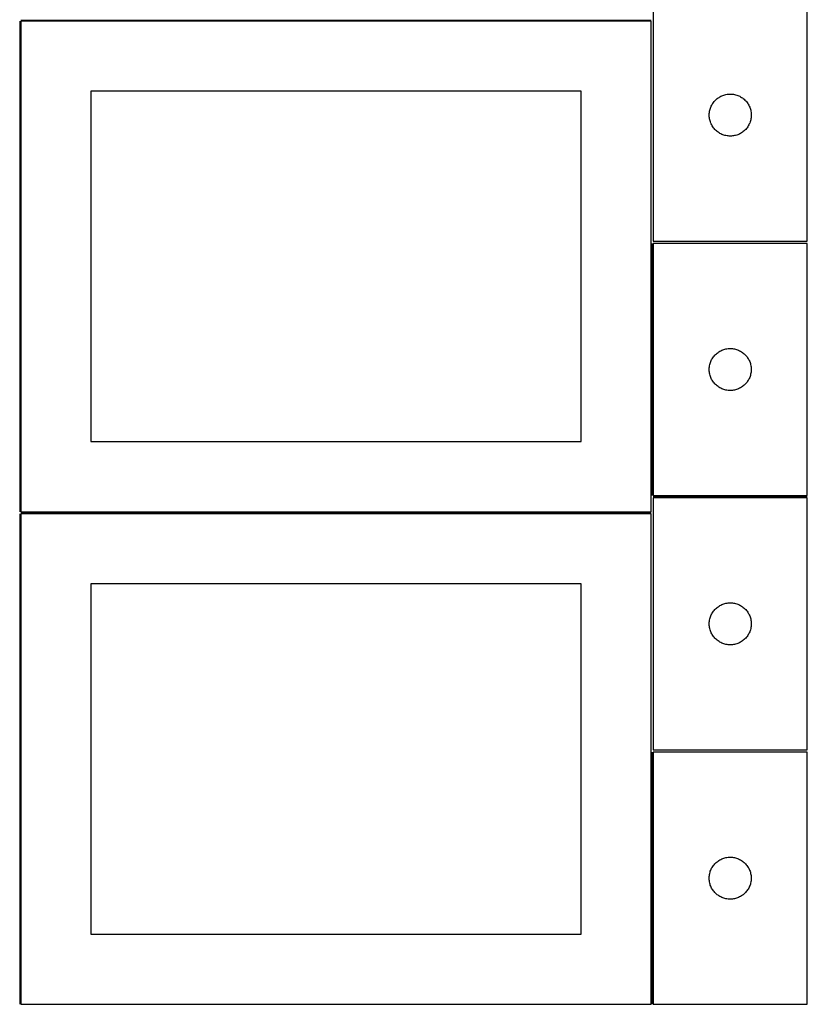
# Model space of a CAD drawing. Header units: millimetres. Extents: x 7 to 1493, y 7 to 2993.
# Tile 2 of 14: x 909 to 1471, y 7 to 709. Entities that reach past the tile are written whole.
import ezdxf

# ---------------------------------------------------------------- set-up
doc = ezdxf.new("R2010")
doc.units = ezdxf.units.MM
doc.layers.add('COMMON', color=5, linetype='CONTINUOUS', true_color=0x0000ff)
doc.layers.add('CUT', color=7, linetype='CONTINUOUS', true_color=0x000000)

msp = doc.modelspace()

# ---------------------------------------------------------------- linework, layer by layer
at = {"layer": 'COMMON'}
for p, q in [((908.799608, 708.074292), (908.799608, 358.074292)), ((909.574236, 708.824292), (1359.549609, 708.824292)), ((1360.299609, 549.574341), (1360.299609, 369.574341)), ((1361.099121, 368.82434), (1471.04961, 368.82434)), ((908.774768, 356.574291), (908.774768, 6.574291)), ((909.549609, 357.324291), (1359.524769, 357.324291)), ((1360.274769, 186.549511), (1360.274769, 6.574291))]:
    msp.add_line(p, q, dxfattribs=at)
at = {"layer": 'CUT'}
for p, q in [((1361.099121, 731.123809), (1361.099121, 551.123809)), ((1471.099121, 551.123809), (1471.099121, 731.123809)), ((1359.549609, 708.074292), (909.549609, 708.074292)), ((909.549609, 708.074292), (909.549609, 358.074292)), ((1359.549609, 358.074292), (1359.549609, 708.074292)), ((1309.549609, 658.074292), (959.549609, 658.074292)), ((959.549609, 658.074292), (959.549609, 408.074292)), ((1309.549609, 408.074292), (1309.549609, 658.074292)), ((1407.407804, 653.349234), (1408.048678, 653.780443)), ((1408.048678, 653.780443), (1408.7109, 654.178088)), ((1408.7109, 654.178088), (1409.392714, 654.541115)), ((1409.392714, 654.541115), (1410.092312, 654.868563)), ((1410.092312, 654.868563), (1410.807839, 655.159562)), ((1410.807839, 655.159562), (1411.537398, 655.41334)), ((1411.537398, 655.41334), (1412.279054, 655.629225)), ((1412.279054, 655.629225), (1413.03084, 655.806644)), ((1413.03084, 655.806644), (1413.790762, 655.945128)), ((1413.790762, 655.945128), (1414.556806, 656.044307)), ((1414.556806, 656.044307), (1415.326939, 656.103921)), ((1415.326939, 656.103921), (1416.099121, 656.123809)), ((1416.099121, 656.123809), (1416.871302, 656.103921)), ((1416.871302, 656.103921), (1417.641436, 656.044307)), ((1417.641436, 656.044307), (1418.407479, 655.945128)), ((1418.407479, 655.945128), (1419.167402, 655.806644)), ((1419.167402, 655.806644), (1419.919187, 655.629225)), ((1419.919187, 655.629225), (1420.660843, 655.41334)), ((1420.660843, 655.41334), (1421.390402, 655.159562)), ((1421.390402, 655.159562), (1422.105929, 654.868563)), ((1422.105929, 654.868563), (1422.805528, 654.541115)), ((1422.805528, 654.541115), (1423.487342, 654.178088)), ((1423.487342, 654.178088), (1424.149564, 653.780443)), ((1424.149564, 653.780443), (1424.790437, 653.349234)), ((1401.931782, 646.051945), (1402.204261, 646.774728)), ((1402.204261, 646.774728), (1402.513587, 647.482525)), ((1402.513587, 647.482525), (1402.858939, 648.17346)), ((1402.858939, 648.17346), (1403.239401, 648.845701)), ((1403.239401, 648.845701), (1403.653965, 649.497465)), ((1403.653965, 649.497465), (1404.101532, 650.127023)), ((1404.101532, 650.127023), (1404.580914, 650.732707)), ((1404.580914, 650.732707), (1405.09084, 651.312909)), ((1405.09084, 651.312909), (1405.629958, 651.866092)), ((1405.629958, 651.866092), (1406.196839, 652.390788)), ((1406.196839, 652.390788), (1406.789978, 652.885606)), ((1406.789978, 652.885606), (1407.407804, 653.349234)), ((1424.790437, 653.349234), (1425.408263, 652.885606)), ((1425.408263, 652.885606), (1426.001402, 652.390788)), ((1426.001402, 652.390788), (1426.568283, 651.866092)), ((1426.568283, 651.866092), (1427.107401, 651.312909)), ((1427.107401, 651.312909), (1427.617327, 650.732707)), ((1427.617327, 650.732707), (1428.096709, 650.127023)), ((1428.096709, 650.127023), (1428.544276, 649.497465)), ((1428.544276, 649.497465), (1428.95884, 648.845701)), ((1428.95884, 648.845701), (1429.339303, 648.17346)), ((1429.339303, 648.17346), (1429.684655, 647.482525)), ((1429.684655, 647.482525), (1429.99398, 646.774728)), ((1429.99398, 646.774728), (1430.266459, 646.051945)), ((1401.104094, 641.510028), (1401.143858, 642.281441)), ((1401.104094, 640.737591), (1401.104094, 641.510028)), ((1401.143858, 639.966177), (1401.104094, 640.737591)), ((1401.143858, 642.281441), (1401.223281, 643.049785)), ((1401.223281, 639.197834), (1401.143858, 639.966177)), ((1401.223281, 643.049785), (1401.342151, 643.813021)), ((1401.342151, 643.813021), (1401.500155, 644.569125)), ((1401.500155, 644.569125), (1401.696873, 645.316094)), ((1401.696873, 645.316094), (1401.931782, 646.051945)), ((1430.266459, 646.051945), (1430.501369, 645.316094)), ((1430.501369, 645.316094), (1430.698086, 644.569125)), ((1430.698086, 644.569125), (1430.85609, 643.813021)), ((1430.85609, 643.813021), (1430.974961, 643.049785)), ((1430.974961, 643.049785), (1431.054384, 642.281441)), ((1431.054384, 639.966177), (1430.974961, 639.197834)), ((1431.054384, 642.281441), (1431.094148, 641.510028)), ((1431.094148, 640.737591), (1431.054384, 639.966177)), ((1431.094148, 641.510028), (1431.094148, 640.737591)), ((1401.342151, 638.434598), (1401.223281, 639.197834)), ((1401.500155, 637.678493), (1401.342151, 638.434598)), ((1401.696873, 636.931525), (1401.500155, 637.678493)), ((1401.931782, 636.195673), (1401.696873, 636.931525)), ((1402.204261, 635.472891), (1401.931782, 636.195673)), ((1402.513587, 634.765093), (1402.204261, 635.472891)), ((1402.858939, 634.074158), (1402.513587, 634.765093)), ((1403.239401, 633.401917), (1402.858939, 634.074158)), ((1403.653965, 632.750153), (1403.239401, 633.401917)), ((1404.101532, 632.120595), (1403.653965, 632.750153)), ((1428.544276, 632.750153), (1428.096709, 632.120595)), ((1428.95884, 633.401917), (1428.544276, 632.750153)), ((1429.339303, 634.074158), (1428.95884, 633.401917)), ((1429.684655, 634.765093), (1429.339303, 634.074158)), ((1429.99398, 635.472891), (1429.684655, 634.765093)), ((1430.266459, 636.195673), (1429.99398, 635.472891)), ((1430.501369, 636.931525), (1430.266459, 636.195673)), ((1430.698086, 637.678493), (1430.501369, 636.931525)), ((1430.85609, 638.434598), (1430.698086, 637.678493)), ((1430.974961, 639.197834), (1430.85609, 638.434598)), ((1404.580914, 631.514912), (1404.101532, 632.120595)), ((1405.09084, 630.934709), (1404.580914, 631.514912)), ((1405.629958, 630.381526), (1405.09084, 630.934709)), ((1406.196839, 629.85683), (1405.629958, 630.381526)), ((1406.789978, 629.362012), (1406.196839, 629.85683)), ((1407.407804, 628.898384), (1406.789978, 629.362012)), ((1408.048678, 628.467176), (1407.407804, 628.898384)), ((1408.7109, 628.069531), (1408.048678, 628.467176)), ((1409.392714, 627.706503), (1408.7109, 628.069531)), ((1410.092312, 627.379056), (1409.392714, 627.706503)), ((1410.807839, 627.088057), (1410.092312, 627.379056)), ((1411.537398, 626.834279), (1410.807839, 627.088057)), ((1412.279054, 626.618393), (1411.537398, 626.834279)), ((1413.03084, 626.440974), (1412.279054, 626.618393)), ((1413.790762, 626.302491), (1413.03084, 626.440974)), ((1414.556806, 626.203311), (1413.790762, 626.302491)), ((1415.326939, 626.143698), (1414.556806, 626.203311)), ((1416.099121, 626.123809), (1415.326939, 626.143698)), ((1416.871302, 626.143698), (1416.099121, 626.123809)), ((1417.641436, 626.203311), (1416.871302, 626.143698)), ((1418.407479, 626.302491), (1417.641436, 626.203311)), ((1419.167402, 626.440974), (1418.407479, 626.302491)), ((1419.919187, 626.618393), (1419.167402, 626.440974)), ((1420.660843, 626.834279), (1419.919187, 626.618393)), ((1421.390402, 627.088057), (1420.660843, 626.834279)), ((1422.105929, 627.379056), (1421.390402, 627.088057)), ((1422.805528, 627.706503), (1422.105929, 627.379056)), ((1423.487342, 628.069531), (1422.805528, 627.706503)), ((1424.149564, 628.467176), (1423.487342, 628.069531)), ((1424.790437, 628.898384), (1424.149564, 628.467176)), ((1425.408263, 629.362012), (1424.790437, 628.898384)), ((1426.001402, 629.85683), (1425.408263, 629.362012)), ((1426.568283, 630.381526), (1426.001402, 629.85683)), ((1427.107401, 630.934709), (1426.568283, 630.381526)), ((1427.617327, 631.514912), (1427.107401, 630.934709)), ((1428.096709, 632.120595), (1427.617327, 631.514912)), ((1471.04961, 549.574341), (1361.04961, 549.574341)), ((1361.04961, 549.574341), (1361.04961, 369.574341)), ((1361.099121, 551.123809), (1471.099121, 551.123809)), ((1471.04961, 369.574341), (1471.04961, 549.574341)), ((1405.580448, 470.316624), (1406.147328, 470.84132)), ((1406.147328, 470.84132), (1406.740468, 471.336138)), ((1406.740468, 471.336138), (1407.358294, 471.799766)), ((1407.358294, 471.799766), (1407.999167, 472.230975)), ((1407.999167, 472.230975), (1408.661389, 472.62862)), ((1408.661389, 472.62862), (1409.343203, 472.991647)), ((1409.343203, 472.991647), (1410.042801, 473.319095)), ((1410.042801, 473.319095), (1410.758329, 473.610094)), ((1410.758329, 473.610094), (1411.487888, 473.863872)), ((1411.487888, 473.863872), (1412.229543, 474.079757)), ((1412.229543, 474.079757), (1412.981329, 474.257177)), ((1412.981329, 474.257177), (1413.741251, 474.39566)), ((1413.741251, 474.39566), (1414.507295, 474.494839)), ((1414.507295, 474.494839), (1415.277429, 474.554453)), ((1415.277429, 474.554453), (1416.04961, 474.574341)), ((1416.04961, 474.574341), (1416.821791, 474.554453)), ((1416.821791, 474.554453), (1417.591925, 474.494839)), ((1417.591925, 474.494839), (1418.357969, 474.39566)), ((1418.357969, 474.39566), (1419.117891, 474.257177)), ((1419.117891, 474.257177), (1419.869677, 474.079757)), ((1419.869677, 474.079757), (1420.611332, 473.863872)), ((1420.611332, 473.863872), (1421.340891, 473.610094)), ((1421.340891, 473.610094), (1422.056419, 473.319095)), ((1422.056419, 473.319095), (1422.756017, 472.991647)), ((1422.756017, 472.991647), (1423.437831, 472.62862)), ((1423.437831, 472.62862), (1424.100053, 472.230975)), ((1424.100053, 472.230975), (1424.740926, 471.799766)), ((1424.740926, 471.799766), (1425.358752, 471.336138)), ((1425.358752, 471.336138), (1425.951892, 470.84132)), ((1425.951892, 470.84132), (1426.518772, 470.316624)), ((1401.450644, 463.019657), (1401.647362, 463.766626)), ((1401.647362, 463.766626), (1401.882272, 464.502477)), ((1401.882272, 464.502477), (1402.15475, 465.22526)), ((1402.15475, 465.22526), (1402.464076, 465.933057)), ((1402.464076, 465.933057), (1402.809428, 466.623992)), ((1402.809428, 466.623992), (1403.189891, 467.296233)), ((1403.189891, 467.296233), (1403.604455, 467.947997)), ((1403.604455, 467.947997), (1404.052021, 468.577555)), ((1404.052021, 468.577555), (1404.531403, 469.183239)), ((1404.531403, 469.183239), (1405.04133, 469.763441)), ((1405.04133, 469.763441), (1405.580448, 470.316624)), ((1426.518772, 470.316624), (1427.05789, 469.763441)), ((1427.05789, 469.763441), (1427.567817, 469.183239)), ((1427.567817, 469.183239), (1428.047199, 468.577555)), ((1428.047199, 468.577555), (1428.494765, 467.947997)), ((1428.494765, 467.947997), (1428.909329, 467.296233)), ((1428.909329, 467.296233), (1429.289792, 466.623992)), ((1429.289792, 466.623992), (1429.635144, 465.933057)), ((1429.635144, 465.933057), (1429.94447, 465.22526)), ((1429.94447, 465.22526), (1430.216948, 464.502477)), ((1430.216948, 464.502477), (1430.451858, 463.766626)), ((1430.451858, 463.766626), (1430.648576, 463.019657)), ((1401.054583, 459.96056), (1401.094347, 460.731973)), ((1401.054583, 459.188123), (1401.054583, 459.96056)), ((1401.094347, 458.416709), (1401.054583, 459.188123)), ((1401.094347, 460.731973), (1401.17377, 461.500317)), ((1401.17377, 457.648366), (1401.094347, 458.416709)), ((1401.17377, 461.500317), (1401.292641, 462.263553)), ((1401.292641, 456.88513), (1401.17377, 457.648366)), ((1401.292641, 462.263553), (1401.450644, 463.019657)), ((1401.450644, 456.129025), (1401.292641, 456.88513)), ((1430.648576, 463.019657), (1430.806579, 462.263553)), ((1430.806579, 456.88513), (1430.648576, 456.129025)), ((1430.806579, 462.263553), (1430.92545, 461.500317)), ((1430.92545, 457.648366), (1430.806579, 456.88513)), ((1430.92545, 461.500317), (1431.004873, 460.731973)), ((1431.004873, 458.416709), (1430.92545, 457.648366)), ((1431.004873, 460.731973), (1431.044637, 459.96056)), ((1431.044637, 459.188123), (1431.004873, 458.416709)), ((1431.044637, 459.96056), (1431.044637, 459.188123)), ((1401.647362, 455.382057), (1401.450644, 456.129025)), ((1401.882272, 454.646205), (1401.647362, 455.382057)), ((1402.15475, 453.923423), (1401.882272, 454.646205)), ((1402.464076, 453.215625), (1402.15475, 453.923423)), ((1402.809428, 452.52469), (1402.464076, 453.215625)), ((1403.189891, 451.852449), (1402.809428, 452.52469)), ((1403.604455, 451.200685), (1403.189891, 451.852449)), ((1404.052021, 450.571127), (1403.604455, 451.200685)), ((1404.531403, 449.965444), (1404.052021, 450.571127)), ((1405.04133, 449.385241), (1404.531403, 449.965444)), ((1427.567817, 449.965444), (1427.05789, 449.385241)), ((1428.047199, 450.571127), (1427.567817, 449.965444)), ((1428.494765, 451.200685), (1428.047199, 450.571127)), ((1428.909329, 451.852449), (1428.494765, 451.200685)), ((1429.289792, 452.52469), (1428.909329, 451.852449)), ((1429.635144, 453.215625), (1429.289792, 452.52469)), ((1429.94447, 453.923423), (1429.635144, 453.215625)), ((1430.216948, 454.646205), (1429.94447, 453.923423)), ((1430.451858, 455.382057), (1430.216948, 454.646205)), ((1430.648576, 456.129025), (1430.451858, 455.382057)), ((1405.580448, 448.832058), (1405.04133, 449.385241)), ((1406.147328, 448.307362), (1405.580448, 448.832058)), ((1406.740468, 447.812544), (1406.147328, 448.307362)), ((1407.358294, 447.348916), (1406.740468, 447.812544)), ((1407.999167, 446.917708), (1407.358294, 447.348916)), ((1408.661389, 446.520063), (1407.999167, 446.917708)), ((1409.343203, 446.157035), (1408.661389, 446.520063)), ((1410.042801, 445.829588), (1409.343203, 446.157035)), ((1410.758329, 445.538589), (1410.042801, 445.829588)), ((1411.487888, 445.284811), (1410.758329, 445.538589)), ((1412.229543, 445.068925), (1411.487888, 445.284811)), ((1412.981329, 444.891506), (1412.229543, 445.068925)), ((1413.741251, 444.753023), (1412.981329, 444.891506)), ((1414.507295, 444.653843), (1413.741251, 444.753023)), ((1415.277429, 444.59423), (1414.507295, 444.653843)), ((1416.04961, 444.574341), (1415.277429, 444.59423)), ((1416.821791, 444.59423), (1416.04961, 444.574341)), ((1417.591925, 444.653843), (1416.821791, 444.59423)), ((1418.357969, 444.753023), (1417.591925, 444.653843)), ((1419.117891, 444.891506), (1418.357969, 444.753023)), ((1419.869677, 445.068925), (1419.117891, 444.891506)), ((1420.611332, 445.284811), (1419.869677, 445.068925)), ((1421.340891, 445.538589), (1420.611332, 445.284811)), ((1422.056419, 445.829588), (1421.340891, 445.538589)), ((1422.756017, 446.157035), (1422.056419, 445.829588)), ((1423.437831, 446.520063), (1422.756017, 446.157035)), ((1424.100053, 446.917708), (1423.437831, 446.520063)), ((1424.740926, 447.348916), (1424.100053, 446.917708)), ((1425.358752, 447.812544), (1424.740926, 447.348916)), ((1425.951892, 448.307362), (1425.358752, 447.812544)), ((1426.518772, 448.832058), (1425.951892, 448.307362)), ((1427.05789, 449.385241), (1426.518772, 448.832058)), ((959.549609, 408.074292), (1309.549609, 408.074292)), ((1361.04961, 369.574341), (1471.04961, 369.574341)), ((1471.099121, 368.07434), (1361.099121, 368.07434)), ((1361.099121, 368.07434), (1361.099121, 188.07434)), ((1471.099121, 188.07434), (1471.099121, 368.07434)), ((1359.524769, 356.574291), (909.524769, 356.574291)), ((909.524769, 356.574291), (909.524769, 6.574291)), ((909.549609, 358.074292), (1359.549609, 358.074292)), ((1359.524769, 6.574291), (1359.524769, 356.574291)), ((1309.524769, 306.574291), (959.524769, 306.574291)), ((959.524769, 306.574291), (959.524769, 56.574291)), ((1309.524769, 56.574291), (1309.524769, 306.574291)), ((1404.580914, 287.683238), (1405.09084, 288.26344)), ((1405.09084, 288.26344), (1405.629958, 288.816623)), ((1405.629958, 288.816623), (1406.196839, 289.341319)), ((1406.196839, 289.341319), (1406.789978, 289.836137)), ((1406.789978, 289.836137), (1407.407804, 290.299765)), ((1407.407804, 290.299765), (1408.048678, 290.730974)), ((1408.048678, 290.730974), (1408.7109, 291.128619)), ((1408.7109, 291.128619), (1409.392714, 291.491646)), ((1409.392714, 291.491646), (1410.092312, 291.819094)), ((1410.092312, 291.819094), (1410.807839, 292.110093)), ((1410.807839, 292.110093), (1411.537398, 292.363871)), ((1411.537398, 292.363871), (1412.279054, 292.579756)), ((1412.279054, 292.579756), (1413.03084, 292.757176)), ((1413.03084, 292.757176), (1413.790762, 292.895659)), ((1413.790762, 292.895659), (1414.556806, 292.994838)), ((1414.556806, 292.994838), (1415.326939, 293.054452)), ((1415.326939, 293.054452), (1416.099121, 293.07434)), ((1416.099121, 293.07434), (1416.871302, 293.054452)), ((1416.871302, 293.054452), (1417.641436, 292.994838)), ((1417.641436, 292.994838), (1418.407479, 292.895659)), ((1418.407479, 292.895659), (1419.167402, 292.757176)), ((1419.167402, 292.757176), (1419.919187, 292.579756)), ((1419.919187, 292.579756), (1420.660843, 292.363871)), ((1420.660843, 292.363871), (1421.390402, 292.110093)), ((1421.390402, 292.110093), (1422.105929, 291.819094)), ((1422.105929, 291.819094), (1422.805528, 291.491646)), ((1422.805528, 291.491646), (1423.487342, 291.128619)), ((1423.487342, 291.128619), (1424.149564, 290.730974)), ((1424.149564, 290.730974), (1424.790437, 290.299765)), ((1424.790437, 290.299765), (1425.408263, 289.836137)), ((1425.408263, 289.836137), (1426.001402, 289.341319)), ((1426.001402, 289.341319), (1426.568283, 288.816623)), ((1426.568283, 288.816623), (1427.107401, 288.26344)), ((1427.107401, 288.26344), (1427.617327, 287.683238)), ((1401.342151, 280.763552), (1401.500155, 281.519656)), ((1401.500155, 281.519656), (1401.696873, 282.266625)), ((1401.696873, 282.266625), (1401.931782, 283.002476)), ((1401.931782, 283.002476), (1402.204261, 283.725259)), ((1402.204261, 283.725259), (1402.513587, 284.433056)), ((1402.513587, 284.433056), (1402.858939, 285.123991)), ((1402.858939, 285.123991), (1403.239401, 285.796232)), ((1403.239401, 285.796232), (1403.653965, 286.447996)), ((1403.653965, 286.447996), (1404.101532, 287.077554)), ((1404.101532, 287.077554), (1404.580914, 287.683238)), ((1427.617327, 287.683238), (1428.096709, 287.077554)), ((1428.096709, 287.077554), (1428.544276, 286.447996)), ((1428.544276, 286.447996), (1428.95884, 285.796232)), ((1428.95884, 285.796232), (1429.339303, 285.123991)), ((1429.339303, 285.123991), (1429.684655, 284.433056)), ((1429.684655, 284.433056), (1429.99398, 283.725259)), ((1429.99398, 283.725259), (1430.266459, 283.002476)), ((1430.266459, 283.002476), (1430.501369, 282.266625)), ((1430.501369, 282.266625), (1430.698086, 281.519656)), ((1430.698086, 281.519656), (1430.85609, 280.763552)), ((1401.104094, 278.460559), (1401.143858, 279.231972)), ((1401.104094, 277.688122), (1401.104094, 278.460559)), ((1401.143858, 276.916708), (1401.104094, 277.688122)), ((1401.143858, 279.231972), (1401.223281, 280.000316)), ((1401.223281, 276.148365), (1401.143858, 276.916708)), ((1401.223281, 280.000316), (1401.342151, 280.763552)), ((1401.342151, 275.385129), (1401.223281, 276.148365)), ((1401.500155, 274.629024), (1401.342151, 275.385129)), ((1401.696873, 273.882056), (1401.500155, 274.629024)), ((1430.698086, 274.629024), (1430.501369, 273.882056)), ((1430.85609, 275.385129), (1430.698086, 274.629024)), ((1430.85609, 280.763552), (1430.974961, 280.000316)), ((1430.974961, 276.148365), (1430.85609, 275.385129)), ((1430.974961, 280.000316), (1431.054384, 279.231972)), ((1431.054384, 276.916708), (1430.974961, 276.148365)), ((1431.054384, 279.231972), (1431.094148, 278.460559)), ((1431.094148, 277.688122), (1431.054384, 276.916708)), ((1431.094148, 278.460559), (1431.094148, 277.688122)), ((1401.931782, 273.146204), (1401.696873, 273.882056)), ((1402.204261, 272.423422), (1401.931782, 273.146204)), ((1402.513587, 271.715624), (1402.204261, 272.423422)), ((1402.858939, 271.024689), (1402.513587, 271.715624)), ((1403.239401, 270.352448), (1402.858939, 271.024689)), ((1403.653965, 269.700684), (1403.239401, 270.352448)), ((1404.101532, 269.071126), (1403.653965, 269.700684)), ((1404.580914, 268.465443), (1404.101532, 269.071126)), ((1405.09084, 267.88524), (1404.580914, 268.465443)), ((1405.629958, 267.332057), (1405.09084, 267.88524)), ((1406.196839, 266.807361), (1405.629958, 267.332057)), ((1426.568283, 267.332057), (1426.001402, 266.807361)), ((1427.107401, 267.88524), (1426.568283, 267.332057)), ((1427.617327, 268.465443), (1427.107401, 267.88524)), ((1428.096709, 269.071126), (1427.617327, 268.465443)), ((1428.544276, 269.700684), (1428.096709, 269.071126)), ((1428.95884, 270.352448), (1428.544276, 269.700684)), ((1429.339303, 271.024689), (1428.95884, 270.352448)), ((1429.684655, 271.715624), (1429.339303, 271.024689)), ((1429.99398, 272.423422), (1429.684655, 271.715624)), ((1430.266459, 273.146204), (1429.99398, 272.423422)), ((1430.501369, 273.882056), (1430.266459, 273.146204)), ((1406.789978, 266.312543), (1406.196839, 266.807361)), ((1407.407804, 265.848915), (1406.789978, 266.312543)), ((1408.048678, 265.417707), (1407.407804, 265.848915)), ((1408.7109, 265.020062), (1408.048678, 265.417707)), ((1409.392714, 264.657034), (1408.7109, 265.020062)), ((1410.092312, 264.329587), (1409.392714, 264.657034)), ((1410.807839, 264.038588), (1410.092312, 264.329587)), ((1411.537398, 263.78481), (1410.807839, 264.038588)), ((1412.279054, 263.568924), (1411.537398, 263.78481)), ((1413.03084, 263.391505), (1412.279054, 263.568924)), ((1413.790762, 263.253022), (1413.03084, 263.391505)), ((1414.556806, 263.153842), (1413.790762, 263.253022)), ((1415.326939, 263.094229), (1414.556806, 263.153842)), ((1416.099121, 263.07434), (1415.326939, 263.094229)), ((1416.871302, 263.094229), (1416.099121, 263.07434)), ((1417.641436, 263.153842), (1416.871302, 263.094229)), ((1418.407479, 263.253022), (1417.641436, 263.153842)), ((1419.167402, 263.391505), (1418.407479, 263.253022)), ((1419.919187, 263.568924), (1419.167402, 263.391505)), ((1420.660843, 263.78481), (1419.919187, 263.568924)), ((1421.390402, 264.038588), (1420.660843, 263.78481)), ((1422.105929, 264.329587), (1421.390402, 264.038588)), ((1422.805528, 264.657034), (1422.105929, 264.329587)), ((1423.487342, 265.020062), (1422.805528, 264.657034)), ((1424.149564, 265.417707), (1423.487342, 265.020062)), ((1424.790437, 265.848915), (1424.149564, 265.417707)), ((1425.408263, 266.312543), (1424.790437, 265.848915)), ((1426.001402, 266.807361), (1425.408263, 266.312543)), ((1471.02477, 186.549511), (1361.02477, 186.549511)), ((1361.02477, 186.549511), (1361.02477, 6.549511)), ((1361.099121, 188.07434), (1471.099121, 188.07434)), ((1471.02477, 6.549511), (1471.02477, 186.549511)), ((1403.579614, 104.923167), (1404.027181, 105.552726)), ((1404.027181, 105.552726), (1404.506563, 106.158409)), ((1404.506563, 106.158409), (1405.016489, 106.738612)), ((1405.016489, 106.738612), (1405.555607, 107.291794)), ((1405.555607, 107.291794), (1406.122488, 107.81649)), ((1406.122488, 107.81649), (1406.715627, 108.311309)), ((1406.715627, 108.311309), (1407.333453, 108.774937)), ((1407.333453, 108.774937), (1407.974327, 109.206145)), ((1407.974327, 109.206145), (1408.636549, 109.60379)), ((1408.636549, 109.60379), (1409.318363, 109.966818)), ((1409.318363, 109.966818), (1410.017961, 110.294265)), ((1410.017961, 110.294265), (1410.733488, 110.585264)), ((1410.733488, 110.585264), (1411.463047, 110.839042)), ((1411.463047, 110.839042), (1412.204703, 111.054927)), ((1412.204703, 111.054927), (1412.956489, 111.232347)), ((1412.956489, 111.232347), (1413.716411, 111.37083)), ((1413.716411, 111.37083), (1414.482455, 111.47001)), ((1414.482455, 111.47001), (1415.252588, 111.529623)), ((1415.252588, 111.529623), (1416.02477, 111.549511)), ((1416.02477, 111.549511), (1416.796951, 111.529623)), ((1416.796951, 111.529623), (1417.567085, 111.47001)), ((1417.567085, 111.47001), (1418.333128, 111.37083)), ((1418.333128, 111.37083), (1419.093051, 111.232347)), ((1419.093051, 111.232347), (1419.844836, 111.054927)), ((1419.844836, 111.054927), (1420.586492, 110.839042)), ((1420.586492, 110.839042), (1421.316051, 110.585264)), ((1421.316051, 110.585264), (1422.031578, 110.294265)), ((1422.031578, 110.294265), (1422.731177, 109.966818)), ((1422.731177, 109.966818), (1423.412991, 109.60379)), ((1423.412991, 109.60379), (1424.075213, 109.206145)), ((1424.075213, 109.206145), (1424.716086, 108.774937)), ((1424.716086, 108.774937), (1425.333912, 108.311309)), ((1425.333912, 108.311309), (1425.927052, 107.81649)), ((1425.927052, 107.81649), (1426.493932, 107.291794)), ((1426.493932, 107.291794), (1427.03305, 106.738612)), ((1427.03305, 106.738612), (1427.542976, 106.158409)), ((1427.542976, 106.158409), (1428.022358, 105.552726)), ((1428.022358, 105.552726), (1428.469925, 104.923167)), ((1401.069507, 97.707143), (1401.14893, 98.475487)), ((1401.14893, 98.475487), (1401.2678, 99.238723)), ((1401.2678, 99.238723), (1401.425804, 99.994828)), ((1401.425804, 99.994828), (1401.622522, 100.741796)), ((1401.622522, 100.741796), (1401.857431, 101.477647)), ((1401.857431, 101.477647), (1402.12991, 102.20043)), ((1402.12991, 102.20043), (1402.439236, 102.908227)), ((1402.439236, 102.908227), (1402.784588, 103.599163)), ((1402.784588, 103.599163), (1403.16505, 104.271404)), ((1403.16505, 104.271404), (1403.579614, 104.923167)), ((1428.469925, 104.923167), (1428.884489, 104.271404)), ((1428.884489, 104.271404), (1429.264952, 103.599163)), ((1429.264952, 103.599163), (1429.610304, 102.908227)), ((1429.610304, 102.908227), (1429.919629, 102.20043)), ((1429.919629, 102.20043), (1430.192108, 101.477647)), ((1430.192108, 101.477647), (1430.427018, 100.741796)), ((1430.427018, 100.741796), (1430.623735, 99.994828)), ((1430.623735, 99.994828), (1430.781739, 99.238723)), ((1430.781739, 99.238723), (1430.90061, 98.475487)), ((1430.90061, 98.475487), (1430.980033, 97.707143)), ((1401.029743, 96.93573), (1401.069507, 97.707143)), ((1401.029743, 96.163293), (1401.029743, 96.93573)), ((1401.069507, 95.39188), (1401.029743, 96.163293)), ((1401.14893, 94.623536), (1401.069507, 95.39188)), ((1401.2678, 93.8603), (1401.14893, 94.623536)), ((1401.425804, 93.104195), (1401.2678, 93.8603)), ((1401.622522, 92.357227), (1401.425804, 93.104195)), ((1401.857431, 91.621376), (1401.622522, 92.357227)), ((1402.12991, 90.898593), (1401.857431, 91.621376)), ((1430.192108, 91.621376), (1429.919629, 90.898593)), ((1430.427018, 92.357227), (1430.192108, 91.621376)), ((1430.623735, 93.104195), (1430.427018, 92.357227)), ((1430.781739, 93.8603), (1430.623735, 93.104195)), ((1430.90061, 94.623536), (1430.781739, 93.8603)), ((1430.980033, 95.39188), (1430.90061, 94.623536)), ((1430.980033, 97.707143), (1431.019797, 96.93573)), ((1431.019797, 96.163293), (1430.980033, 95.39188)), ((1431.019797, 96.93573), (1431.019797, 96.163293)), ((1402.439236, 90.190796), (1402.12991, 90.898593)), ((1402.784588, 89.49986), (1402.439236, 90.190796)), ((1403.16505, 88.827619), (1402.784588, 89.49986)), ((1403.579614, 88.175856), (1403.16505, 88.827619)), ((1404.027181, 87.546297), (1403.579614, 88.175856)), ((1404.506563, 86.940614), (1404.027181, 87.546297)), ((1405.016489, 86.360411), (1404.506563, 86.940614)), ((1405.555607, 85.807229), (1405.016489, 86.360411)), ((1406.122488, 85.282533), (1405.555607, 85.807229)), ((1406.715627, 84.787714), (1406.122488, 85.282533)), ((1407.333453, 84.324086), (1406.715627, 84.787714)), ((1407.974327, 83.892878), (1407.333453, 84.324086)), ((1424.716086, 84.324086), (1424.075213, 83.892878)), ((1425.333912, 84.787714), (1424.716086, 84.324086)), ((1425.927052, 85.282533), (1425.333912, 84.787714)), ((1426.493932, 85.807229), (1425.927052, 85.282533)), ((1427.03305, 86.360411), (1426.493932, 85.807229)), ((1427.542976, 86.940614), (1427.03305, 86.360411)), ((1428.022358, 87.546297), (1427.542976, 86.940614)), ((1428.469925, 88.175856), (1428.022358, 87.546297)), ((1428.884489, 88.827619), (1428.469925, 88.175856)), ((1429.264952, 89.49986), (1428.884489, 88.827619)), ((1429.610304, 90.190796), (1429.264952, 89.49986)), ((1429.919629, 90.898593), (1429.610304, 90.190796)), ((1408.636549, 83.495233), (1407.974327, 83.892878)), ((1409.318363, 83.132205), (1408.636549, 83.495233)), ((1410.017961, 82.804758), (1409.318363, 83.132205)), ((1410.733488, 82.513759), (1410.017961, 82.804758)), ((1411.463047, 82.259981), (1410.733488, 82.513759)), ((1412.204703, 82.044096), (1411.463047, 82.259981)), ((1412.956489, 81.866676), (1412.204703, 82.044096)), ((1413.716411, 81.728193), (1412.956489, 81.866676)), ((1414.482455, 81.629013), (1413.716411, 81.728193)), ((1415.252588, 81.5694), (1414.482455, 81.629013)), ((1416.02477, 81.549511), (1415.252588, 81.5694)), ((1416.796951, 81.5694), (1416.02477, 81.549511)), ((1417.567085, 81.629013), (1416.796951, 81.5694)), ((1418.333128, 81.728193), (1417.567085, 81.629013)), ((1419.093051, 81.866676), (1418.333128, 81.728193)), ((1419.844836, 82.044096), (1419.093051, 81.866676)), ((1420.586492, 82.259981), (1419.844836, 82.044096)), ((1421.316051, 82.513759), (1420.586492, 82.259981)), ((1422.031578, 82.804758), (1421.316051, 82.513759)), ((1422.731177, 83.132205), (1422.031578, 82.804758)), ((1423.412991, 83.495233), (1422.731177, 83.132205)), ((1424.075213, 83.892878), (1423.412991, 83.495233)), ((959.524769, 56.574291), (1309.524769, 56.574291)), ((909.524769, 6.574291), (1359.524769, 6.574291)), ((1361.02477, 6.549511), (1471.02477, 6.549511))]:
    msp.add_line(p, q, dxfattribs=at)

doc.saveas('drawing.dxf')
